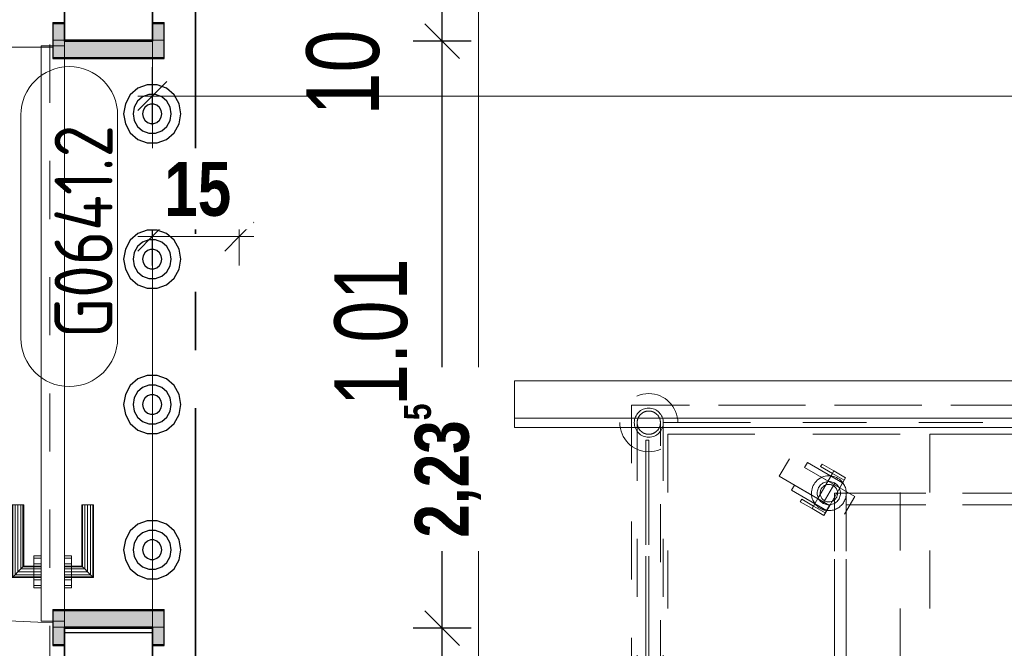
# Model space of a CAD drawing. Header units: metres. Extents: x 29.9 to 45.4, y 22.2 to 35.7.
# Tile 26 of 41: x 35.4 to 37.1, y 31.7 to 32.7. Entities that reach past the tile are written whole.
import ezdxf

# ---------------------------------------------------------------- set-up
doc = ezdxf.new("R2010")
doc.units = ezdxf.units.M
for name, pattern in [('_Rasterlinie_', [0.0075, 0.004, -0.001, 0.0015, -0.001]), ('IMPORT-STRICHPUNKT2_S5 _5_', [1, 0.7, -0.1, 0.1, -0.1]), ('Verdeckt', [0.007144, 0.004763, -0.002381])]:
    doc.linetypes.add(name, pattern=pattern)
for name, color, linetype, lineweight, true_color in [('1233-X-Ref ARC-BTG_00_dwg', 7, 'Continuous', 5, 0x767676), ('M---BAUGD-DECKE---', 7, 'Continuous', 5, 0xf50000), ('M---MOBID--verdeckt', 7, 'Verdeckt', 5, 0x0f0fff), ('Tür', 1, 'Continuous', 25, 0xff0000)]:
    doc.layers.add(name, color=color, linetype=linetype, lineweight=lineweight, true_color=true_color)
for name, color, linetype, lineweight in [('A-DOOR', 7, 'Continuous', 9), ('A-FLOR', 7, 'Continuous', 9), ('A-WALL', 7, 'Continuous', 9), ('Achsen', 7, 'Continuous', 25), ('HT---MT-Einrichtung', 7, 'Continuous', 9), ('M---VERMD------', 7, 'Continuous', 5), ('M---VERMD-------50', 7, 'Continuous', 5), ('S-GRID', 7, 'Continuous', 5), ('Wand Trockenbau', 7, 'Continuous', 25)]:
    doc.layers.add(name, color=color, linetype=linetype, lineweight=lineweight)
doc.styles.add('Arial', font='arial.ttf', dxfattribs={"width": 0.8, "height": 0.125})
doc.styles.add('Arial_11', font='arial.ttf', dxfattribs={"width": 0.76, "height": 0.125})
doc.styles.add('Arial_15', font='arial.ttf', dxfattribs={"width": 0.75, "height": 0.125})
doc.styles.add('Arial_B', font='arialbd.ttf', dxfattribs={"width": 0.8, "height": 0.092857})
doc.styles.add('ISOCP_1', font='isocp___.ttf', dxfattribs={"width": 0.91, "height": 0.1})
doc.dimstyles.new('HT-BEM-AFU', dxfattribs={"dimscale": 0.3048, "dimtxt": 0.091823, "dimasz": 0.164042, "dimexe": 0.164042, "dimexo": 0.0625, "dimgap": 0.016404, "dimtad": 1, "dimrnd": 0.001, "dimzin": 0, "dimdsep": 46, "dimtxsty": 'Arial_B', "dimblk1": 'OBLIQUE', "dimblk2": 'OBLIQUE', "dimsah": 1, "dimcen": 0.09, "dimdle": 0.082021, "dimazin": 0, "dimtfac": 1, "dimtdec": 4, "dimtix": 1, "dimtmove": 0, "dimatfit": 3, "dimfxl": 0.164042, "dimfxlon": 1, "dimtvp": 1, "dimtfill": 1, "dimtolj": 1, "dimtzin": 0, "dimarcsym": 2})
doc.dimstyles.new('HT-BEM-AFU_1', dxfattribs={"dimscale": 0.3048, "dimtxt": 0.091823, "dimasz": 0.164042, "dimexe": 0.164042, "dimexo": 0.0625, "dimgap": 0.016404, "dimtad": 1, "dimdec": 1, "dimlfac": 100, "dimrnd": 0.1, "dimdsep": 46, "dimtxsty": 'Arial_B', "dimblk1": 'OBLIQUE', "dimblk2": 'OBLIQUE', "dimsah": 1, "dimcen": 0.09, "dimdle": 0.082021, "dimazin": 0, "dimtfac": 1, "dimtdec": 4, "dimtix": 1, "dimtmove": 0, "dimatfit": 3, "dimfxl": 0.164042, "dimfxlon": 1, "dimtvp": 1, "dimtfill": 1, "dimtolj": 1, "dimtzin": 0, "dimarcsym": 2})
doc.dimstyles.new('HT-ESA', dxfattribs={"dimscale": 0.3048, "dimtxt": 0.091823, "dimasz": 0.164042, "dimexe": 0.164042, "dimexo": 0.0625, "dimgap": 0.016404, "dimtad": 1, "dimrnd": 0.001, "dimzin": 0, "dimdsep": 46, "dimtxsty": 'Arial_B', "dimblk1": 'OBLIQUE', "dimblk2": 'OBLIQUE', "dimsah": 1, "dimcen": 0.09, "dimdle": 0.082021, "dimazin": 0, "dimtfac": 1, "dimtdec": 4, "dimtix": 1, "dimtmove": 0, "dimatfit": 3, "dimfxl": 0.164042, "dimfxlon": 1, "dimtvp": 1, "dimtfill": 1, "dimtolj": 1, "dimtzin": 0, "dimarcsym": 2})

# ---------------------------------------------------------------- blocks, each defined once
blk = doc.blocks.new('DirectShape - GSKKBA-5M GG-- 000V21-260422-2515613-OKFFB EG - G0641-Rö-für Ausschreibung')
at = {"layer": 'A-DOOR'}
for p, q in [((0.0863, 0.2407), (0.085, 0.242)), ((0.085, 0.242), (0.085, 0.192)), ((0.085, 0.242), (0.0863, 0.2407)), ((0.21, 0.242), (0.085, 0.242)), ((0.09, 0.237), (0.0863, 0.2407)), ((0.0863, 0.2407), (0.0863, 0.192)), ((0.0863, 0.2407), (0.0863, 0.192)), ((0.0863, 0.2407), (0.09, 0.237)), ((0.21, 0.2407), (0.0863, 0.2407)), ((0.21, 0.2407), (0.0863, 0.2407)), ((0.21, 0.2407), (0.21, 0.242)), ((0.21, 0.242), (0.21, 0.2407)), ((0.21, 0.237), (0.21, 0.2407)), ((0.21, 0.2407), (0.21, 0.237)), ((0.095, 0.232), (0.09, 0.237)), ((0.09, 0.237), (0.09, 0.192)), ((0.09, 0.237), (0.09, 0.192)), ((0.09, 0.237), (0.095, 0.232)), ((0.21, 0.237), (0.09, 0.237)), ((0.21, 0.237), (0.09, 0.237)), ((0.095, 0.192), (0.095, 0.232)), ((0.095, 0.232), (0.095, 0.192)), ((0.095, 0.232), (0.1, 0.227)), ((0.1, 0.227), (0.095, 0.232)), ((0.095, 0.232), (0.21, 0.232)), ((0.21, 0.232), (0.095, 0.232)), ((0.1, 0.227), (0.1, 0.192)), ((0.1, 0.227), (0.1037, 0.2233)), ((0.1037, 0.2233), (0.1, 0.227)), ((0.1, 0.227), (0.1, 0.192)), ((0.21, 0.227), (0.1, 0.227)), ((0.21, 0.227), (0.1, 0.227)), ((0.1037, 0.2233), (0.1037, 0.192)), ((0.1037, 0.2233), (0.105, 0.222)), ((0.105, 0.222), (0.1037, 0.2233)), ((0.1037, 0.2233), (0.1037, 0.192)), ((0.21, 0.2233), (0.1037, 0.2233)), ((0.21, 0.2233), (0.1037, 0.2233)), ((0.105, 0.222), (0.105, 0.192)), ((0.21, 0.222), (0.105, 0.222)), ((0.21, 0.237), (0.21, 0.232)), ((0.21, 0.232), (0.21, 0.237)), ((0.21, 0.232), (0.21, 0.227)), ((0.21, 0.227), (0.21, 0.232)), ((0.21, 0.227), (0.21, 0.2233)), ((0.21, 0.2233), (0.21, 0.227)), ((0.21, 0.2233), (0.21, 0.222)), ((0.21, 0.222), (0.21, 0.2233)), ((0.0712, 0.2045), (0.0675, 0.2045)), ((0.0675, 0.2045), (0.0712, 0.2045)), ((0.0675, 0.192), (0.0675, 0.2045)), ((0.0712, 0.2045), (0.0675, 0.2045)), ((0.0675, 0.2045), (0.0712, 0.2045)), ((0.0675, 0.192), (0.0675, 0.2045)), ((0.0712, 0.2045), (0.0812, 0.2045)), ((0.0812, 0.2045), (0.0712, 0.2045)), ((0.0712, 0.2045), (0.0712, 0.192)), ((0.0712, 0.192), (0.0712, 0.2045)), ((0.0712, 0.2045), (0.0812, 0.2045)), ((0.0812, 0.2045), (0.0712, 0.2045)), ((0.0712, 0.2045), (0.0712, 0.192)), ((0.0712, 0.192), (0.0712, 0.2045)), ((0.0812, 0.2045), (0.095, 0.2045)), ((0.095, 0.2045), (0.0812, 0.2045)), ((0.0812, 0.192), (0.0812, 0.2045)), ((0.0812, 0.192), (0.0812, 0.2045)), ((0.0812, 0.2045), (0.095, 0.2045)), ((0.095, 0.2045), (0.0812, 0.2045)), ((0.0812, 0.192), (0.0812, 0.2045)), ((0.0812, 0.192), (0.0812, 0.2045)), ((0.095, 0.2045), (0.1087, 0.2045)), ((0.1087, 0.2045), (0.095, 0.2045)), ((0.095, 0.192), (0.095, 0.2045)), ((0.095, 0.192), (0.095, 0.2045)), ((0.095, 0.2045), (0.1087, 0.2045)), ((0.1087, 0.2045), (0.095, 0.2045)), ((0.095, 0.192), (0.095, 0.2045)), ((0.095, 0.192), (0.095, 0.2045)), ((0.1087, 0.2045), (0.1188, 0.2045)), ((0.1188, 0.2045), (0.1087, 0.2045)), ((0.1087, 0.192), (0.1087, 0.2045)), ((0.1087, 0.192), (0.1087, 0.2045)), ((0.1087, 0.2045), (0.1188, 0.2045)), ((0.1188, 0.2045), (0.1087, 0.2045)), ((0.1087, 0.192), (0.1087, 0.2045)), ((0.1087, 0.192), (0.1087, 0.2045)), ((0.1188, 0.2045), (0.1225, 0.2045)), ((0.1225, 0.2045), (0.1188, 0.2045)), ((0.1188, 0.192), (0.1188, 0.2045)), ((0.1188, 0.192), (0.1188, 0.2045)), ((0.1188, 0.2045), (0.1225, 0.2045)), ((0.1225, 0.2045), (0.1188, 0.2045)), ((0.1188, 0.192), (0.1188, 0.2045)), ((0.1188, 0.192), (0.1188, 0.2045)), ((0.1225, 0.192), (0.1225, 0.2045)), ((0.1225, 0.192), (0.1225, 0.2045)), ((1, 0.192), (0.01, 0.192)), ((0.01, 0.192), (0.01, 0.152)), ((0.01, 0.152), (0.01, 0.192)), ((1, 0.192), (0.01, 0.192)), ((0.0675, 0.192), (0.0712, 0.192)), ((0.0712, 0.192), (0.0675, 0.192)), ((0.0675, 0.192), (0.0712, 0.192)), ((0.0712, 0.192), (0.0675, 0.192)), ((0.0712, 0.192), (0.0812, 0.192)), ((0.0812, 0.192), (0.0712, 0.192)), ((0.0712, 0.192), (0.0812, 0.192)), ((0.0812, 0.192), (0.0712, 0.192)), ((0.0812, 0.192), (0.095, 0.192)), ((0.095, 0.192), (0.0812, 0.192)), ((0.0812, 0.192), (0.095, 0.192)), ((0.095, 0.192), (0.0812, 0.192)), ((0.0863, 0.192), (0.085, 0.192)), ((0.085, 0.192), (0.0863, 0.192)), ((0.09, 0.192), (0.0863, 0.192)), ((0.0863, 0.192), (0.09, 0.192)), ((0.095, 0.192), (0.09, 0.192)), ((0.09, 0.192), (0.095, 0.192)), ((0.095, 0.192), (0.1087, 0.192)), ((0.1087, 0.192), (0.095, 0.192)), ((0.1, 0.192), (0.095, 0.192)), ((0.095, 0.192), (0.1, 0.192)), ((0.095, 0.192), (0.1087, 0.192)), ((0.1087, 0.192), (0.095, 0.192)), ((0.1, 0.192), (0.1037, 0.192)), ((0.1037, 0.192), (0.1, 0.192)), ((0.1037, 0.192), (0.105, 0.192)), ((0.105, 0.192), (0.1037, 0.192)), ((0.1087, 0.192), (0.1188, 0.192)), ((0.1188, 0.192), (0.1087, 0.192)), ((0.1087, 0.192), (0.1188, 0.192)), ((0.1188, 0.192), (0.1087, 0.192)), ((0.1188, 0.192), (0.1225, 0.192)), ((0.1225, 0.192), (0.1188, 0.192)), ((0.1188, 0.192), (0.1225, 0.192)), ((0.1225, 0.192), (0.1188, 0.192)), ((1, 0.152), (1, 0.192)), ((1, 0.152), (1, 0.192)), ((0, 0.172), (-0.03, 0.172)), ((-0.03, 0.172), (-0.03, 0.152)), ((-0.03, 0.152), (-0.03, 0.172)), ((0, 0.172), (-0.03, 0.172)), ((0.03, 0.172), (0, 0.172)), ((0, 0.172), (0, -0.02)), ((0, -0.02), (0, 0.172)), ((0.03, 0.172), (0, 0.172)), ((0, 0.152), (0, 0.172)), ((0, 0.152), (0, 0.172)), ((0.03, -0.02), (0.03, 0.172)), ((0.03, -0.02), (0.03, 0.172)), ((1.01, 0.172), (0.98, 0.172)), ((0.98, 0.172), (0.98, -0.02)), ((0.98, -0.02), (0.98, 0.172)), ((1.01, 0.172), (0.98, 0.172)), ((1.04, 0.172), (1.01, 0.172)), ((1.01, 0.172), (1.01, 0.152)), ((1.01, 0.172), (1.01, 0.152)), ((1.04, 0.172), (1.01, 0.172)), ((1.01, -0.02), (1.01, 0.172)), ((1.01, -0.02), (1.01, 0.172)), ((1.04, 0.152), (1.04, 0.172)), ((1.04, 0.172), (1.04, 0.152)), ((-0.03, 0.152), (0, 0.152)), ((-0.03, 0.152), (0, 0.152)), ((0.01, 0.152), (1, 0.152)), ((0.01, 0.152), (1, 0.152)), ((0.0712, 0.152), (0.0675, 0.152)), ((0.0675, 0.152), (0.0712, 0.152)), ((0.0675, 0.1395), (0.0675, 0.152)), ((0.0712, 0.152), (0.0675, 0.152)), ((0.0675, 0.152), (0.0712, 0.152)), ((0.0675, 0.1395), (0.0675, 0.152)), ((0.0712, 0.1395), (0.0675, 0.1395)), ((0.0675, 0.1395), (0.0712, 0.1395)), ((0.0712, 0.1395), (0.0675, 0.1395)), ((0.0675, 0.1395), (0.0712, 0.1395)), ((0.0812, 0.152), (0.0712, 0.152)), ((0.0712, 0.152), (0.0812, 0.152)), ((0.0712, 0.152), (0.0712, 0.1395)), ((0.0712, 0.1395), (0.0712, 0.152)), ((0.0812, 0.152), (0.0712, 0.152)), ((0.0712, 0.152), (0.0812, 0.152)), ((0.0712, 0.152), (0.0712, 0.1395)), ((0.0712, 0.1395), (0.0712, 0.152)), ((0.0712, 0.1395), (0.0812, 0.1395)), ((0.0812, 0.1395), (0.0712, 0.1395)), ((0.0712, 0.1395), (0.0812, 0.1395)), ((0.0812, 0.1395), (0.0712, 0.1395)), ((0.0812, 0.152), (0.095, 0.152)), ((0.095, 0.152), (0.0812, 0.152)), ((0.0812, 0.1395), (0.0812, 0.152)), ((0.0812, 0.1395), (0.0812, 0.152)), ((0.0812, 0.152), (0.095, 0.152)), ((0.095, 0.152), (0.0812, 0.152)), ((0.0812, 0.1395), (0.0812, 0.152)), ((0.0812, 0.1395), (0.0812, 0.152)), ((0.0812, 0.1395), (0.095, 0.1395)), ((0.095, 0.1395), (0.0812, 0.1395)), ((0.0812, 0.1395), (0.095, 0.1395)), ((0.095, 0.1395), (0.0812, 0.1395)), ((0.0863, 0.152), (0.085, 0.152)), ((0.085, 0.152), (0.0863, 0.152)), ((0.085, 0.152), (0.085, 0.102)), ((0.09, 0.152), (0.0863, 0.152)), ((0.0863, 0.152), (0.09, 0.152)), ((0.0863, 0.152), (0.0863, 0.1033)), ((0.0863, 0.152), (0.0863, 0.1033)), ((0.09, 0.152), (0.095, 0.152)), ((0.095, 0.152), (0.09, 0.152)), ((0.09, 0.152), (0.09, 0.107)), ((0.09, 0.152), (0.09, 0.107)), ((0.095, 0.152), (0.1087, 0.152)), ((0.1087, 0.152), (0.095, 0.152)), ((0.095, 0.1395), (0.095, 0.152)), ((0.095, 0.1395), (0.095, 0.152)), ((0.095, 0.152), (0.1, 0.152)), ((0.1, 0.152), (0.095, 0.152)), ((0.095, 0.112), (0.095, 0.152)), ((0.095, 0.152), (0.095, 0.112)), ((0.095, 0.152), (0.1087, 0.152)), ((0.1087, 0.152), (0.095, 0.152)), ((0.095, 0.1395), (0.095, 0.152)), ((0.095, 0.1395), (0.095, 0.152)), ((0.095, 0.1395), (0.1087, 0.1395)), ((0.1087, 0.1395), (0.095, 0.1395)), ((0.095, 0.1395), (0.1087, 0.1395)), ((0.1087, 0.1395), (0.095, 0.1395)), ((0.1, 0.152), (0.1037, 0.152)), ((0.1037, 0.152), (0.1, 0.152)), ((0.1, 0.152), (0.1, 0.117)), ((0.1, 0.152), (0.1, 0.117)), ((0.1037, 0.152), (0.105, 0.152)), ((0.105, 0.152), (0.1037, 0.152)), ((0.1037, 0.152), (0.1037, 0.1207)), ((0.1037, 0.152), (0.1037, 0.1207)), ((0.105, 0.152), (0.105, 0.122)), ((0.1087, 0.152), (0.1188, 0.152)), ((0.1188, 0.152), (0.1087, 0.152)), ((0.1087, 0.1395), (0.1087, 0.152)), ((0.1087, 0.1395), (0.1087, 0.152)), ((0.1087, 0.152), (0.1188, 0.152)), ((0.1188, 0.152), (0.1087, 0.152)), ((0.1087, 0.1395), (0.1087, 0.152)), ((0.1087, 0.1395), (0.1087, 0.152)), ((0.1087, 0.1395), (0.1188, 0.1395)), ((0.1188, 0.1395), (0.1087, 0.1395)), ((0.1087, 0.1395), (0.1188, 0.1395)), ((0.1188, 0.1395), (0.1087, 0.1395)), ((0.1188, 0.152), (0.1225, 0.152)), ((0.1225, 0.152), (0.1188, 0.152)), ((0.1188, 0.1395), (0.1188, 0.152)), ((0.1188, 0.1395), (0.1188, 0.152)), ((0.1188, 0.152), (0.1225, 0.152)), ((0.1225, 0.152), (0.1188, 0.152)), ((0.1188, 0.1395), (0.1188, 0.152)), ((0.1188, 0.1395), (0.1188, 0.152)), ((0.1188, 0.1395), (0.1225, 0.1395)), ((0.1225, 0.1395), (0.1188, 0.1395)), ((0.1188, 0.1395), (0.1225, 0.1395)), ((0.1225, 0.1395), (0.1188, 0.1395)), ((0.1225, 0.1395), (0.1225, 0.152)), ((0.1225, 0.1395), (0.1225, 0.152)), ((1.01, 0.152), (1.04, 0.152)), ((1.01, 0.152), (1.04, 0.152)), ((0.1037, 0.1207), (0.1, 0.117)), ((0.1, 0.117), (0.1037, 0.1207)), ((0.105, 0.122), (0.1037, 0.1207)), ((0.1037, 0.1207), (0.105, 0.122)), ((0.1037, 0.1207), (0.21, 0.1207)), ((0.1037, 0.1207), (0.21, 0.1207)), ((0.105, 0.122), (0.21, 0.122)), ((0.21, 0.1207), (0.21, 0.122)), ((0.21, 0.122), (0.21, 0.1207)), ((0.21, 0.117), (0.21, 0.1207)), ((0.21, 0.1207), (0.21, 0.117)), ((0.085, 0.102), (0.0863, 0.1033)), ((0.0863, 0.1033), (0.085, 0.102)), ((0.085, 0.102), (0.21, 0.102)), ((0.0863, 0.1033), (0.09, 0.107)), ((0.09, 0.107), (0.0863, 0.1033)), ((0.0863, 0.1033), (0.21, 0.1033)), ((0.0863, 0.1033), (0.21, 0.1033)), ((0.09, 0.107), (0.095, 0.112)), ((0.095, 0.112), (0.09, 0.107)), ((0.09, 0.107), (0.21, 0.107)), ((0.09, 0.107), (0.21, 0.107)), ((0.1, 0.117), (0.095, 0.112)), ((0.095, 0.112), (0.1, 0.117)), ((0.21, 0.112), (0.095, 0.112)), ((0.095, 0.112), (0.21, 0.112)), ((0.1, 0.117), (0.21, 0.117)), ((0.1, 0.117), (0.21, 0.117)), ((0.21, 0.117), (0.21, 0.112)), ((0.21, 0.112), (0.21, 0.117)), ((0.21, 0.112), (0.21, 0.107)), ((0.21, 0.107), (0.21, 0.112)), ((0.21, 0.107), (0.21, 0.1033)), ((0.21, 0.1033), (0.21, 0.107)), ((0.21, 0.1033), (0.21, 0.102)), ((0.21, 0.102), (0.21, 0.1033)), ((0, 0), (-0.03, 0)), ((-0.03, 0), (-0.03, -0.02)), ((-0.03, -0.02), (-0.03, 0)), ((0, 0), (-0.03, 0)), ((0, -0.02), (0, 0)), ((0, -0.02), (0, 0)), ((1.04, 0), (1.01, 0)), ((1.01, 0), (1.01, -0.02)), ((1.01, 0), (1.01, -0.02)), ((1.04, 0), (1.01, 0)), ((1.04, -0.02), (1.04, 0)), ((1.04, 0), (1.04, -0.02)), ((-0.03, -0.02), (0, -0.02)), ((-0.03, -0.02), (0, -0.02)), ((0, -0.02), (0.03, -0.02)), ((0, -0.02), (0.03, -0.02)), ((0.98, -0.02), (1.01, -0.02)), ((0.98, -0.02), (1.01, -0.02)), ((1.01, -0.02), (1.04, -0.02)), ((1.01, -0.02), (1.04, -0.02))]:
    blk.add_line(p, q, dxfattribs=at)
blk = doc.blocks.new('DirectShape - G0641_2-2515614-OKFFB EG - G0641-Rö-für Ausschreibung')
blk.add_blockref('DirectShape - GSKKBA-5M GG-- 000V21-260422-2515613-OKFFB EG - G0641-Rö-für Ausschreibung', (0, 0))
blk = doc.blocks.new('Family - Innenausbau-2515703-OKFFB EG - G0641-Rö-für Ausschreibung')
at = {"layer": 'A-FLOR'}
for p, q in [((5.949, 1.1), (5.949, 9.0508)), ((5.949, 1.1), (5.949, 9.0508)), ((5.949, 9.0508), (5.949, 1.1)), ((5.949, 9.0508), (5.949, 1.1))]:
    blk.add_line(p, q, dxfattribs=at)
blk = doc.blocks.new('Family - Trockenbauwand-2516015-OKFFB EG - G0641-Rö-für Ausschreibung')
at = {"layer": 'A-WALL', "lineweight": 35}
for p, q in [((0.5258, 0.152), (0.4258, 0.152)), ((0.5258, 0), (0.5258, 0.152)), ((1.9758, 0.152), (1.5358, 0.152)), ((1.5358, 0.152), (1.5358, 0)), ((0, 0), (0.5258, 0)), ((1.5358, 0), (1.9758, 0))]:
    blk.add_line(p, q, dxfattribs=at)
blk = doc.blocks.new('Family - Innenausbau-2522000-OKFFB EG - G0641-Rö-für Ausschreibung')
at = {"layer": 'A-FLOR'}
for p, q in [((0.152, 4.725), (0.152, 0)), ((0.152, 0), (0.152, 4.725)), ((0, 4.625), (0, 3.615)), ((0, 3.615), (0, 4.625)), ((0.152, 4.625), (0, 4.625)), ((0, 4.625), (0.152, 4.625)), ((0.152, 3.615), (0.152, 4.625)), ((0.152, 4.625), (0.152, 3.615)), ((0, 3.615), (0.152, 3.615)), ((0.152, 3.615), (0, 3.615))]:
    blk.add_line(p, q, dxfattribs=at)
blk = doc.blocks.new('GSKKBA-5M GG-- 000V21-260422_ifc-1-OKFFB EG - G0641-Rö-für Ausschreibung')
at = {"layer": 'A-DOOR', "lineweight": 9, "rotation": 90}
blk.add_blockref('DirectShape - G0641_2-2515614-OKFFB EG - G0641-Rö-für Ausschreibung', (35.627, 31.69), dxfattribs=at)
at = {"layer": 'A-FLOR', "lineweight": 9}
for name, p in [('Family - Innenausbau-2515703-OKFFB EG - G0641-Rö-für Ausschreibung', (29.526, 24.175)), ('Family - Innenausbau-2522000-OKFFB EG - G0641-Rö-für Ausschreibung', (35.475, 28.075))]:
    blk.add_blockref(name, p, dxfattribs=at)
at = {"layer": 'A-WALL', "lineweight": 9, "rotation": 270}
blk.add_blockref('Family - Trockenbauwand-2516015-OKFFB EG - G0641-Rö-für Ausschreibung', (35.475, 33.2258), dxfattribs=at)
blk = doc.blocks.new('HT_110110_Röntgen-Aufnahmesystem - HT_110110-9228554-OKFFB EG - G0641-Rö-für Ausschreibung')
at = {"layer": 'M---BAUGD-DECKE---'}
for p, q in [((-1.6, 1.52), (-1.6, 1.584)), ((-1.6, 1.584), (-1.6, 1.504)), ((-1.6, 1.584), (2, 1.584)), ((-1.6, 1.584), (2, 1.584)), ((-1.6, 1.504), (-1.6, 1.52)), ((2, 1.52), (-1.6, 1.52)), ((-1.6, 1.52), (2, 1.52)), ((-1.6, 1.504), (2, 1.504)), ((-1.6, 1.504), (2, 1.504))]:
    blk.add_line(p, q, dxfattribs=at)
blk = doc.blocks.new('HT_2_Platzhalter_Patientenbett - HT_Platzhalter Patientenbett-9323804-OKFFB EG - G0641-Rö-für Ausschreibung')
at = {"layer": 'HT---MT-Einrichtung'}
blk.add_line((0.3303, 0.3812), (0.3503, 0.4158), dxfattribs=at)
at = {"layer": 'M---MOBID--verdeckt'}
for p, q in [((2.25, 0.55), (0, 0.55)), ((0, 0.55), (0, -0.55)), ((0, -0.55), (0, 0.55)), ((0, 0.55), (2.25, 0.55)), ((2.25, 0.55), (0, 0.55)), ((0, 0.55), (0, -0.55)), ((0, -0.55), (0, 0.55)), ((0, 0.55), (2.25, 0.55)), ((2.25, 0.55), (0, 0.55)), ((0, 0.55), (0, -0.55)), ((0, -0.55), (0, 0.55)), ((0, 0.55), (2.25, 0.55)), ((0.01, 0.52), (0.01, -0.52)), ((0.05, -0.52), (0.05, 0.52)), ((0.055, 0.52), (0.055, -0.52)), ((0.105, 0.52), (0.055, 0.52)), ((2.195, 0.52), (0.055, 0.52)), ((0.055, 0.52), (0.055, -0.52)), ((0.105, 0.52), (2.145, 0.52)), ((0.0627, 0.5), (0.0627, -0.5)), ((0.1127, 0.5), (0.0627, 0.5)), ((0.4127, 0.5), (0.1127, 0.5)), ((0.1127, 0.5), (0.4127, 0.5)), ((0.4627, 0.5), (0.4127, 0.5)), ((0.4627, -0.5), (0.4627, 0.5)), ((0.514, 0.5), (0.514, -0.5)), ((0.564, 0.5), (0.514, 0.5)), ((0.564, 0.5), (2.13, 0.5)), ((2.13, 0.5), (0.564, 0.5)), ((0.025, -0.49), (0.025, 0.49)), ((0.025, 0.49), (0.03, 0.49)), ((0.03, 0.49), (0.025, 0.49)), ((0.025, 0.49), (0.025, -0.49)), ((0.03, 0.49), (0.03, -0.49)), ((0.03, -0.49), (0.03, 0.49)), ((0.2722, 0.458), (0.2547, 0.4277)), ((0.3848, 0.393), (0.2722, 0.458)), ((0.3848, 0.393), (0.2722, 0.458)), ((0.3032, 0.4517), (0.2982, 0.443)), ((0.2982, 0.443), (0.3588, 0.408)), ((0.2982, 0.443), (0.3588, 0.408)), ((0.3638, 0.4167), (0.3032, 0.4517)), ((0.3638, 0.4167), (0.3032, 0.4517)), ((0.3283, 0.4487), (0.3258, 0.4444)), ((0.3258, 0.4444), (0.3283, 0.4487)), ((0.3462, 0.4326), (0.3258, 0.4444)), ((0.3462, 0.4326), (0.3258, 0.4444)), ((0.3283, 0.4487), (0.3487, 0.4369)), ((0.3487, 0.4369), (0.3283, 0.4487)), ((0.2547, 0.4277), (0.3673, 0.3627)), ((0.2547, 0.4277), (0.3673, 0.3627)), ((0.3487, 0.4369), (0.3387, 0.4196)), ((0.3387, 0.4196), (0.3462, 0.4326)), ((0.3487, 0.4369), (0.3462, 0.4326)), ((0.3487, 0.4369), (0.3462, 0.4326)), ((0.3462, 0.4326), (0.3487, 0.4369)), ((0.3665, 0.4209), (0.3462, 0.4326)), ((0.369, 0.4252), (0.3487, 0.4369)), ((0.369, 0.4252), (0.3487, 0.4369)), ((0.359, 0.4079), (0.369, 0.4252)), ((0.3665, 0.4209), (0.369, 0.4252)), ((0.2807, 0.4127), (0.2757, 0.404)), ((0.3413, 0.3777), (0.2807, 0.4127)), ((0.3413, 0.3777), (0.2807, 0.4127)), ((0.3212, 0.3893), (0.3387, 0.4196)), ((0.3387, 0.4196), (0.3212, 0.3893)), ((0.3415, 0.3776), (0.359, 0.4079)), ((0.359, 0.4079), (0.3415, 0.3776)), ((0.3588, 0.408), (0.3638, 0.4167)), ((0.3665, 0.4209), (0.359, 0.4079)), ((0.2757, 0.404), (0.3363, 0.369)), ((0.2757, 0.404), (0.3363, 0.369)), ((0.37, 0.3986), (0.35, 0.3986)), ((0.35, 0.3986), (0.35, -0.415)), ((0.35, -0.415), (0.35, 0.3986)), ((0.35, 0.3986), (0.37, 0.3986)), ((0.3673, 0.3627), (0.3848, 0.393)), ((0.37, -0.415), (0.37, 0.3986)), ((0.37, 0.3986), (0.37, -0.415)), ((1.9069, 0.3986), (0.37, 0.3986)), ((0.37, 0.3986), (0.37, 0.3786)), ((0.37, 0.3786), (0.37, 0.3986)), ((0.37, 0.3986), (1.9069, 0.3986)), ((0.2933, 0.3881), (0.2908, 0.3837)), ((0.2908, 0.3837), (0.2933, 0.3881)), ((0.3112, 0.372), (0.2908, 0.3837)), ((0.3112, 0.372), (0.2908, 0.3837)), ((0.2933, 0.3881), (0.3137, 0.3763)), ((0.3137, 0.3763), (0.2933, 0.3881)), ((0.3212, 0.3893), (0.3112, 0.372)), ((0.3137, 0.3763), (0.3112, 0.372)), ((0.3137, 0.3763), (0.3112, 0.372)), ((0.3112, 0.372), (0.3137, 0.3763)), ((0.3137, 0.3763), (0.3212, 0.3893)), ((0.3137, 0.3763), (0.334, 0.3646)), ((0.3315, 0.3602), (0.3415, 0.3776)), ((0.3415, 0.3776), (0.334, 0.3646)), ((0.3363, 0.369), (0.3413, 0.3777)), ((0.37, 0.3786), (1.9069, 0.3786)), ((1.9069, 0.3786), (0.37, 0.3786)), ((0.3112, 0.372), (0.3315, 0.3602)), ((0.3315, 0.3602), (0.3112, 0.372)), ((0.3315, 0.3602), (0.334, 0.3646))]:
    blk.add_line(p, q, dxfattribs=at)
for centre, radius, start, end in [((0.03, 0.52), 0.05, 0, 180), ((0.03, 0.52), 0.05, 0, 180), ((0.03, 0.52), 0.025, 0, 180), ((0.03, 0.52), 0.025, 0, 180), ((0.03, 0.52), 0.02, 0, 180), ((0.03, 0.52), 0.05, 180, 360), ((0.03, 0.52), 0.05, 180, 0), ((0.03, 0.52), 0.025, 180, 360), ((0.03, 0.52), 0.025, 180, 0), ((0.03, 0.52), 0.02, 180, 0), ((0.3401, 0.3986), 0.03, 30, 210), ((0.3401, 0.3986), 0.03, 30, 210), ((0.3401, 0.3986), 0.03, 210, 30), ((0.3401, 0.3986), 0.03, 210, 30), ((0.3401, 0.3986), 0.02, 360, 180), ((0.3401, 0.3986), 0.02, 0, 180), ((0.3401, 0.3986), 0.015, 330, 150), ((0.3401, 0.3986), 0.015, 330, 150), ((0.3401, 0.3986), 0.02, 180, 360), ((0.3401, 0.3986), 0.02, 180, 360), ((0.3401, 0.3986), 0.015, 150, 330), ((0.3401, 0.3986), 0.015, 150, 330)]:
    blk.add_arc(centre, radius, start, end, dxfattribs=at)
for points in [[(0.05, 0.52), (0.05, 0.5218), (0.0497, 0.5244), (0.0485, 0.5277), (0.0476, 0.5296), (0.0466, 0.5311), (0.0456, 0.5325), (0.0445, 0.5339), (0.0432, 0.535), (0.0418, 0.5362), (0.04, 0.5374), (0.0377, 0.5385), (0.0344, 0.5397), (0.03, 0.5402), (0.0256, 0.5397), (0.0223, 0.5385), (0.02, 0.5374), (0.0182, 0.5362), (0.0168, 0.535), (0.0155, 0.5339), (0.0141, 0.5322), (0.0129, 0.5304), (0.012, 0.5289), (0.0113, 0.5273), (0.0103, 0.5244), (0.01, 0.5218), (0.01, 0.52)], [(0.01, 0.52), (0.01, 0.5182), (0.0103, 0.5156), (0.0115, 0.5123), (0.0124, 0.5104), (0.0134, 0.5089), (0.0144, 0.5075), (0.0155, 0.5061), (0.0168, 0.505), (0.0182, 0.5038), (0.02, 0.5026), (0.0223, 0.5015), (0.0256, 0.5003), (0.03, 0.4998), (0.0344, 0.5003), (0.0377, 0.5015), (0.04, 0.5026), (0.0418, 0.5038), (0.0432, 0.505), (0.0445, 0.5061), (0.0459, 0.5078), (0.0471, 0.5096), (0.048, 0.5111), (0.0487, 0.5127), (0.0497, 0.5156), (0.05, 0.5182), (0.05, 0.52)]]:
    blk.add_open_spline(points, degree=3, knots=[0, 0, 0, 0, 0.083333, 0.125, 0.166667, 0.1875, 0.208333, 0.25, 0.270833, 0.291667, 0.333333, 0.375, 0.416667, 0.5, 0.583333, 0.625, 0.666667, 0.708333, 0.729167, 0.75, 0.791667, 0.833333, 0.854167, 0.875, 0.916667, 1, 1, 1, 1], dxfattribs=at)
blk = doc.blocks.new('1233-X-Ref ARC-BTG_00_dwg-10239373-OKFFB EG - G0641-Rö-für Ausschreibung')
at = {"layer": 'Tür', "lineweight": 9}
for points in [[(59.4556, 37.9287), (59.4556, 37.9887), (59.4356, 37.9887), (59.4356, 37.9587), (59.2836, 37.9587), (59.2836, 37.9887), (59.2636, 37.9887), (59.2636, 37.9287)], [(59.2636, 36.9187), (59.2836, 36.9187), (59.2836, 36.9487), (59.4356, 36.9487), (59.4356, 36.9187), (59.4556, 36.9187), (59.4556, 36.9787), (59.2636, 36.9787)]]:
    blk.add_hatch(color=7, dxfattribs=at).paths.add_polyline_path(points)
at = {"layer": '1233-X-Ref ARC-BTG_00_dwg', "color": 7, "lineweight": 25}
for p, q in [((59.9641, 37.9287), (59.9041, 37.9887)), ((59.9641, 36.9187), (59.9041, 36.9787))]:
    blk.add_line(p, q, dxfattribs=at)
at = {"layer": '1233-X-Ref ARC-BTG_00_dwg', "color": 7, "lineweight": 9}
for p, q in [((59.2085, 37.8318), (59.2085, 37.4478)), ((59.3752, 37.8318), (59.3752, 37.4478))]:
    blk.add_line(p, q, dxfattribs=at)
at = {"layer": '1233-X-Ref ARC-BTG_00_dwg', "color": 7, "lineweight": 25, "flags": 128}
for points in [[(59.9341, 28.1233), (59.9341, 28.1837), (59.9341, 28.4837), (59.9341, 30.5587), (59.9341, 30.9587), (59.9341, 32.1487), (59.9341, 33.0337), (59.9341, 33.1817), (59.9341, 33.3337), (59.9341, 34.5087), (59.9341, 36.5087), (59.9341, 36.9487), (59.9341, 37.9587), (59.9341, 38.0587), (59.9341, 38.3325), (59.9341, 38.4845), (59.9341, 40.0577), (59.9341, 40.2097), (59.9341, 40.3273)], [(59.9841, 37.9587), (59.9341, 37.9587), (59.8841, 37.9587)], [(59.9841, 36.9487), (59.9341, 36.9487), (59.8841, 36.9487)]]:
    blk.add_lwpolyline(points, dxfattribs=at)
for points in [[(59.4841, 37.8337), (59.4813, 37.8509), (59.4726, 37.8664), (59.4596, 37.8777), (59.4435, 37.8837), (59.4264, 37.8837), (59.4103, 37.8777), (59.397, 37.8664), (59.3886, 37.8509), (59.3854, 37.8337), (59.3886, 37.8165), (59.397, 37.801), (59.4103, 37.7897), (59.4264, 37.7837), (59.4435, 37.7837), (59.4596, 37.7897), (59.4726, 37.801), (59.4813, 37.8165)], [(59.4677, 37.8337), (59.4656, 37.8452), (59.46, 37.8555), (59.4512, 37.8629), (59.4404, 37.867), (59.4292, 37.867), (59.4183, 37.8629), (59.4096, 37.8555), (59.404, 37.8452), (59.4019, 37.8337), (59.404, 37.8222), (59.4096, 37.812), (59.4183, 37.8045), (59.4292, 37.8005), (59.4404, 37.8005), (59.4512, 37.8045), (59.46, 37.812), (59.4656, 37.8222)], [(59.4512, 37.8337), (59.4502, 37.8395), (59.4474, 37.8444), (59.4428, 37.8485), (59.4376, 37.8505), (59.432, 37.8505), (59.4267, 37.8485), (59.4222, 37.8444), (59.4194, 37.8395), (59.4183, 37.8337), (59.4194, 37.828), (59.4222, 37.823), (59.4267, 37.8189), (59.432, 37.8169), (59.4376, 37.8169), (59.4428, 37.8189), (59.4474, 37.823), (59.4502, 37.828)], [(59.4841, 37.5837), (59.4813, 37.601), (59.4726, 37.6165), (59.4596, 37.6277), (59.4435, 37.6337), (59.4264, 37.6337), (59.4103, 37.6277), (59.397, 37.6165), (59.3886, 37.601), (59.3854, 37.5837), (59.3886, 37.5664), (59.397, 37.5509), (59.4103, 37.5397), (59.4264, 37.5337), (59.4435, 37.5337), (59.4596, 37.5397), (59.4726, 37.5509), (59.4813, 37.5664)], [(59.4677, 37.5837), (59.4656, 37.5952), (59.46, 37.6055), (59.4512, 37.613), (59.4404, 37.6169), (59.4292, 37.6169), (59.4183, 37.613), (59.4096, 37.6055), (59.404, 37.5952), (59.4019, 37.5837), (59.404, 37.5722), (59.4096, 37.562), (59.4183, 37.5544), (59.4292, 37.5505), (59.4404, 37.5505), (59.4512, 37.5544), (59.46, 37.562), (59.4656, 37.5722)], [(59.4512, 37.5837), (59.4502, 37.5895), (59.4474, 37.5945), (59.4428, 37.5984), (59.4376, 37.6005), (59.432, 37.6005), (59.4267, 37.5984), (59.4222, 37.5945), (59.4194, 37.5895), (59.4183, 37.5837), (59.4194, 37.5779), (59.4222, 37.5729), (59.4267, 37.569), (59.432, 37.567), (59.4376, 37.567), (59.4428, 37.569), (59.4474, 37.5729), (59.4502, 37.5779)], [(59.4841, 37.3337), (59.4813, 37.3509), (59.4726, 37.3664), (59.4596, 37.3777), (59.4435, 37.3837), (59.4264, 37.3837), (59.4103, 37.3777), (59.397, 37.3664), (59.3886, 37.3509), (59.3854, 37.3337), (59.3886, 37.3165), (59.397, 37.301), (59.4103, 37.2897), (59.4264, 37.2837), (59.4435, 37.2837), (59.4596, 37.2897), (59.4726, 37.301), (59.4813, 37.3165)], [(59.4677, 37.3337), (59.4656, 37.3452), (59.46, 37.3555), (59.4512, 37.3629), (59.4404, 37.367), (59.4292, 37.367), (59.4183, 37.3629), (59.4096, 37.3555), (59.404, 37.3452), (59.4019, 37.3337), (59.404, 37.3222), (59.4096, 37.312), (59.4183, 37.3045), (59.4292, 37.3005), (59.4404, 37.3005), (59.4512, 37.3045), (59.46, 37.312), (59.4656, 37.3222)], [(59.4512, 37.3337), (59.4502, 37.3395), (59.4474, 37.3444), (59.4428, 37.3485), (59.4376, 37.3505), (59.432, 37.3505), (59.4267, 37.3485), (59.4222, 37.3444), (59.4194, 37.3395), (59.4183, 37.3337), (59.4194, 37.328), (59.4222, 37.323), (59.4267, 37.3189), (59.432, 37.3169), (59.4376, 37.3169), (59.4428, 37.3189), (59.4474, 37.323), (59.4502, 37.328)], [(59.4841, 37.0837), (59.4813, 37.101), (59.4726, 37.1165), (59.4596, 37.1277), (59.4435, 37.1337), (59.4264, 37.1337), (59.4103, 37.1277), (59.397, 37.1165), (59.3886, 37.101), (59.3854, 37.0837), (59.3886, 37.0664), (59.397, 37.0509), (59.4103, 37.0397), (59.4264, 37.0337), (59.4435, 37.0337), (59.4596, 37.0397), (59.4726, 37.0509), (59.4813, 37.0664)], [(59.4677, 37.0837), (59.4656, 37.0952), (59.46, 37.1055), (59.4512, 37.113), (59.4404, 37.1169), (59.4292, 37.1169), (59.4183, 37.113), (59.4096, 37.1055), (59.404, 37.0952), (59.4019, 37.0837), (59.404, 37.0722), (59.4096, 37.062), (59.4183, 37.0544), (59.4292, 37.0505), (59.4404, 37.0505), (59.4512, 37.0544), (59.46, 37.062), (59.4656, 37.0722)], [(59.4512, 37.0837), (59.4502, 37.0895), (59.4474, 37.0945), (59.4428, 37.0984), (59.4376, 37.1005), (59.432, 37.1005), (59.4267, 37.0984), (59.4222, 37.0945), (59.4194, 37.0895), (59.4183, 37.0837), (59.4194, 37.0779), (59.4222, 37.0729), (59.4267, 37.069), (59.432, 37.067), (59.4376, 37.067), (59.4428, 37.069), (59.4474, 37.0729), (59.4502, 37.0779)]]:
    blk.add_lwpolyline(points, close=True, dxfattribs=at)
at = {"layer": '1233-X-Ref ARC-BTG_00_dwg', "color": 7, "lineweight": 9}
for centre, start, end in [((59.2919, 37.8318), 0, 180), ((59.2919, 37.4478), 180, 0)]:
    blk.add_arc(centre, 0.0833, start, end, dxfattribs=at)
at = {"layer": 'Achsen', "linetype": 'IMPORT-STRICHPUNKT2_S5 _5_', "lineweight": 35}
blk.add_line((59.5093, 40.3273), (59.5093, 28.1233), dxfattribs=at)
at = {"layer": 'Tür', "color": 7, "lineweight": 9}
blk.add_line((59.2636, 37.9487), (58.2736, 37.9487), dxfattribs=at)
at = {"layer": 'Tür', "color": 7, "flags": 128}
for points in [[(59.3596, 37.9587), (59.2836, 37.9587), (59.2836, 37.9887), (59.2636, 37.9887), (59.2636, 37.9287), (59.4556, 37.9287), (59.4556, 37.9887), (59.4356, 37.9887), (59.4356, 37.9587)], [(59.3596, 36.9787), (59.2636, 36.9787), (59.2636, 36.9187), (59.2836, 36.9187), (59.2836, 36.9487), (59.4356, 36.9487), (59.4356, 36.9187), (59.4556, 36.9187), (59.4556, 36.9787)]]:
    blk.add_lwpolyline(points, close=True, dxfattribs=at)
at = {"layer": 'Tür', "color": 7, "lineweight": 9}
blk.add_arc((59.2636, 37.9487), 0.99, 180, 270, dxfattribs=at)
at = {"layer": 'Wand Trockenbau'}
blk.add_line((59.4356, 36.9407), (59.2836, 36.9407), dxfattribs=at)
at = {"layer": 'Wand Trockenbau', "flags": 128}
for points in [[(59.2836, 38.4845), (59.2836, 37.9587), (59.4356, 37.9587), (59.4356, 38.0587), (59.3086, 38.0587), (59.3086, 38.4587), (59.4356, 38.4587), (59.7086, 38.4587), (59.7086, 38.3325), (65.5586, 38.3325), (65.5586, 38.4587), (65.8336, 38.4587), (65.8336, 38.4845), (59.4356, 38.4845), (59.4348, 38.4845)], [(59.4356, 36.9487), (59.4356, 36.5087), (59.2836, 36.5087), (59.2836, 36.9487)]]:
    blk.add_lwpolyline(points, close=True, dxfattribs=at)
at = {"layer": '1233-X-Ref ARC-BTG_00_dwg', "color": 7, "lineweight": 9, "insert": (60.679, 38.1679), "char_height": 0.125, "width": 0.849359, "attachment_point": 1, "line_spacing_factor": 0.941778, "style": 'Arial'}
blk.add_mtext('Pb=0.2 mm', dxfattribs=at)
at = {"layer": '1233-X-Ref ARC-BTG_00_dwg', "color": 7, "lineweight": 9, "attachment_point": 1, "rotation": 90}
for s, insert, char_height, width, line_spacing_factor, style in [('10', (59.7003, 37.8311), 0.125, 0.171402, 0.941778, 'Arial_11'), ('G0641.2', (59.2666, 37.4478), 0.1, 0.544366, 1.478621, 'ISOCP_1'), ('1.01', (59.7486, 37.3306), 0.125, 0.299954, 0.941778, 'Arial_15')]:
    blk.add_mtext(s, dxfattribs=dict(at, insert=insert, char_height=char_height, width=width, line_spacing_factor=line_spacing_factor, style=style))
blk = doc.blocks.new('DIMBLOCK6-OKFFB EG - G0641-Rö-für Ausschreibung')
at = {"layer": 'M---VERMD-------50', "color": 6, "lineweight": 9, "true_color": 0xff00ff, "transparency": 16777216}
for p, q in [((36.1882, 33.0738), (36.1632, 33.0988)), ((36.1882, 33.0738), (36.2132, 33.0488)), ((36.1882, 30.8388), (36.1632, 30.8638)), ((36.1882, 30.8388), (36.2132, 30.8138))]:
    blk.add_line(p, q, dxfattribs=at)
at = {"layer": 'M---VERMD-------50', "color": 6, "true_color": 0xff00ff, "transparency": 16777216}
for p, q in [((36.1882, 30.8388), (36.1882, 33.0988)), ((36.1882, 33.0738), (36.1382, 33.0738)), ((36.1882, 33.0738), (36.2382, 33.0738)), ((36.1882, 30.8388), (36.1382, 30.8388)), ((36.1882, 30.8388), (36.2382, 30.8388))]:
    blk.add_line(p, q, dxfattribs=at)
at = {"layer": 'M---VERMD-------50', "color": 0, "transparency": 16777216, "insert": (36.0598, 31.8438), "char_height": 0.092857, "width": 0.269946, "attachment_point": 1, "rotation": 90, "line_spacing_factor": 0.941778, "style": 'Arial_B', "bg_fill": 3, "box_fill_scale": 1.25, "bg_fill_color": 256, "bg_fill_true_color": 13158600, "bg_fill_transparency": 0}
blk.add_mtext('2,23\\A2\\H0.5x;\\S5^  ;\\H2x;', dxfattribs=at)
blk = doc.blocks.new('_Oblique')
at = {"color": 0, "linetype": 'ByBlock', "lineweight": -2}
blk.add_line((-0.5, -0.5), (0.5, 0.5), dxfattribs=at)
blk = doc.blocks.new('DIMBLOCK7-OKFFB EG - G0641-Rö-für Ausschreibung')
at = {"layer": 'M---VERMD-------50', "color": 1, "true_color": 0xf50000, "transparency": 16777216}
for p, q in [((35.6262, 32.6036), (35.6262, 32.6536)), ((39.4265, 32.6036), (39.4265, 32.6536)), ((35.6012, 32.6036), (39.4515, 32.6036)), ((35.6262, 32.6036), (35.6262, 32.5536)), ((39.4265, 32.6036), (39.4265, 32.5536))]:
    blk.add_line(p, q, dxfattribs=at)
at = {"layer": 'M---VERMD-------50', "color": 1, "lineweight": 9, "true_color": 0xf50000, "transparency": 16777216}
for p, q in [((35.6262, 32.6036), (35.6512, 32.6286)), ((39.4265, 32.6036), (39.4515, 32.6286)), ((35.6262, 32.6036), (35.6012, 32.5786)), ((39.4265, 32.6036), (39.4015, 32.5786))]:
    blk.add_line(p, q, dxfattribs=at)
at = {"layer": 'M---VERMD-------50', "color": 0, "transparency": 16777216, "insert": (37.4318, 32.7321), "char_height": 0.09286, "width": 0.226975, "attachment_point": 1, "line_spacing_factor": 0.941778, "style": 'Arial_B', "bg_fill": 3, "box_fill_scale": 1.25, "bg_fill_color": 256, "bg_fill_true_color": 13158600, "bg_fill_transparency": 0}
blk.add_mtext('3,80', dxfattribs=at)
blk = doc.blocks.new('DIMBLOCK8-OKFFB EG - G0641-Rö-für Ausschreibung')
at = {"layer": 'M---VERMD-------50', "color": 1, "true_color": 0xf50000, "transparency": 16777216}
for p, q in [((35.6262, 32.3619), (35.6262, 32.4119)), ((35.776, 32.3619), (35.776, 32.4119)), ((35.6012, 32.3619), (35.801, 32.3619)), ((35.6262, 32.3619), (35.6262, 32.3119)), ((35.776, 32.3619), (35.776, 32.3119))]:
    blk.add_line(p, q, dxfattribs=at)
at = {"layer": 'M---VERMD-------50', "color": 1, "lineweight": 9, "true_color": 0xf50000, "transparency": 16777216}
for p, q in [((35.6262, 32.3619), (35.6512, 32.3869)), ((35.776, 32.3619), (35.801, 32.3869)), ((35.6262, 32.3619), (35.6012, 32.3369)), ((35.776, 32.3619), (35.751, 32.3369))]:
    blk.add_line(p, q, dxfattribs=at)
at = {"layer": 'M---VERMD-------50', "color": 0, "transparency": 16777216, "insert": (35.6469, 32.4904), "char_height": 0.09286, "width": 0.130015, "attachment_point": 1, "line_spacing_factor": 0.941778, "style": 'Arial_B', "bg_fill": 3, "box_fill_scale": 1.25, "bg_fill_color": 256, "bg_fill_true_color": 13158600, "bg_fill_transparency": 0}
blk.add_mtext('15', dxfattribs=at)

msp = doc.modelspace()

# ---------------------------------------------------------------- linework, layer by layer
at = {"layer": 'S-GRID', "color": 175, "linetype": '_Rasterlinie_', "lineweight": 9, "true_color": 0x5555aa}
msp.add_line((35.45, 35.0921), (35.45, 22.8217), dxfattribs=at)

# ---------------------------------------------------------------- block references
at = {"lineweight": 5}
msp.add_blockref('GSKKBA-5M GG-- 000V21-260422_ifc-1-OKFFB EG - G0641-Rö-für Ausschreibung', (0, 0), dxfattribs=at)
at = {"layer": '1233-X-Ref ARC-BTG_00_dwg', "color": 7, "lineweight": 9}
msp.add_blockref('1233-X-Ref ARC-BTG_00_dwg-10239373-OKFFB EG - G0641-Rö-für Ausschreibung', (-23.8086, -5.2607), dxfattribs=at)
at = {"layer": 'HT---MT-Einrichtung'}
for name, p in [('HT_110110_Röntgen-Aufnahmesystem - HT_110110-9228554-OKFFB EG - G0641-Rö-für Ausschreibung', (37.85, 30.5296)), ('HT_2_Platzhalter_Patientenbett - HT_Platzhalter Patientenbett-9323804-OKFFB EG - G0641-Rö-für Ausschreibung', (36.4513, 31.5217))]:
    msp.add_blockref(name, p, dxfattribs=at)

# ---------------------------------------------------------------- next in the draw order: dimensions: what is measured, and where the dimension line sits
at = {"layer": 'M---VERMD------', "color": 6, "true_color": 0xff00ff}
dim = msp.add_linear_dim(base=(36.1882, 33.0738), p1=(36.2382, 30.8388), p2=(36.1382, 33.0738), angle=90, text='\\A1;2,23\\Q;{\\A1;{\\H0.5x;\\S5^ ;}}', dimstyle='HT-ESA', override={"dimpost": '<>', "dimfxl": 2.237236}, dxfattribs=at)
dim.commit()
dim.dimension.update_dxf_attribs({"geometry": 'DIMBLOCK6-OKFFB EG - G0641-Rö-für Ausschreibung', "text_midpoint": (36.1263, 31.9563)})
at = {"layer": 'M---VERMD------', "color": 1, "true_color": 0xf50000}
dim = msp.add_linear_dim(base=(35.776, 32.3619), p1=(35.6262, 32.4119), p2=(35.776, 32.4119), dimstyle='HT-BEM-AFU_1', override={"dimpost": '<>', "dimfxl": 0.1498}, dxfattribs=at)
dim.commit()
dim.dimension.update_dxf_attribs({"geometry": 'DIMBLOCK8-OKFFB EG - G0641-Rö-für Ausschreibung', "text_midpoint": (35.7011, 32.4144)})

# ---------------------------------------------------------------- next in the draw order: dimensions: what is measured, and where the dimension line sits
dim = msp.add_linear_dim(base=(39.4265, 32.6036), p1=(35.6262, 32.6536), p2=(39.4265, 32.6536), dimstyle='HT-BEM-AFU', override={"dimpost": '<>', "dimfxl": 3.8003}, dxfattribs=at)
dim.commit()
dim.dimension.update_dxf_attribs({"geometry": 'DIMBLOCK7-OKFFB EG - G0641-Rö-für Ausschreibung', "text_midpoint": (37.5263, 32.656)})

doc.saveas('drawing.dxf')
